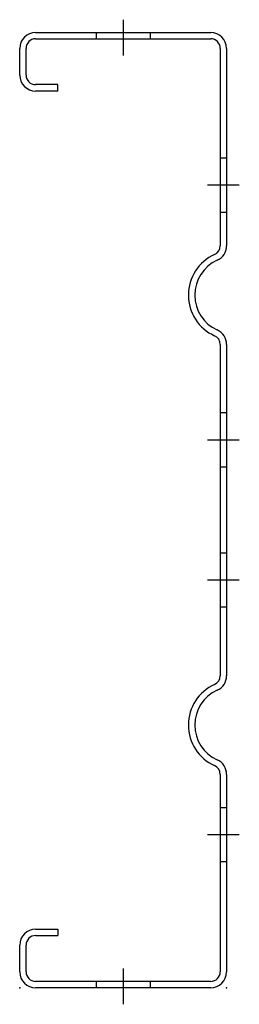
# Model space of a CAD drawing. Extents: x -140 to -71, y -5 to 304.
import ezdxf

# ---------------------------------------------------------------- set-up
doc = ezdxf.new("R2010")
doc.units = 0
doc.linetypes.add('ACAD_ISO10W100', pattern=[18, 12, -3, 0, -3])
doc.linetypes.add('AUSGEZOGEN', pattern=[0])
doc.layers.add('CLEATS', color=7, linetype='CONTINUOUS')
doc.layers.add('SWAGEBEAM', color=7, linetype='AUSGEZOGEN')

msp = doc.modelspace()

# ---------------------------------------------------------------- linework, layer by layer
at = {"layer": 'CLEATS', "color": 1, "linetype": 'ACAD_ISO10W100'}
for p, q in [((-107.5, 304), (-107.5, 292.8)), ((-107.5, 6), (-107.5, -5.2))]:
    msp.add_line(p, q, dxfattribs=at)
at = {"layer": 'SWAGEBEAM'}
for p, q in [((-135, 300), (-80, 300)), ((-116, 300), (-116, 298)), ((-99, 300), (-99, 298)), ((-135, 298), (-80, 298)), ((-140, 286.6), (-140, 295)), ((-138, 286.6), (-138, 295)), ((-77, 295), (-77, 232.99)), ((-75, 295), (-75, 232.99)), ((-128, 283.6), (-135, 283.6)), ((-128, 281.6), (-135, 281.6)), ((-128, 281.6), (-128, 283.6)), ((-75, 260.5), (-77, 260.5)), ((-75, 243.5), (-77, 243.5)), ((-77, 202.01), (-77, 97.99)), ((-75, 202.01), (-75, 97.99)), ((-75, 180.5), (-77, 180.5)), ((-75, 163.5), (-77, 163.5)), ((-75, 136.5), (-77, 136.5)), ((-75, 119.5), (-77, 119.5)), ((-77, 67.01), (-77, 5)), ((-75, 67.01), (-75, 5)), ((-75, 56.5), (-77, 56.5)), ((-75, 39.5), (-77, 39.5)), ((-135, 18.4), (-128, 18.4)), ((-135, 16.4), (-128, 16.4)), ((-128, 18.4), (-128, 16.4)), ((-140, 5), (-140, 13.4)), ((-138, 5), (-138, 13.4)), ((-80, 2), (-135, 2)), ((-80, 0), (-135, 0)), ((-116, 2), (-116, 0)), ((-99, 2), (-99, 0))]:
    msp.add_line(p, q, dxfattribs=at)
at = {"layer": 'SWAGEBEAM', "color": 1, "linetype": 'ACAD_ISO10W100'}
for p, q in [((-71, 252), (-81, 252)), ((-71, 172), (-81, 172)), ((-71, 128), (-81, 128)), ((-71, 48), (-81, 48))]:
    msp.add_line(p, q, dxfattribs=at)
at = {"layer": 'SWAGEBEAM'}
for centre, radius, start, end in [((-135, 295), 5, 90, 180), ((-80, 295), 5, 0, 90), ((-135, 295), 3, 90, 180), ((-80, 295), 3, 0, 90), ((-135, 286.6), 5, 180, 270), ((-135, 286.6), 3, 180, 270), ((-80, 232.99), 3, 294.3157, 0), ((-80, 232.99), 5, 294.3157, 0), ((-73, 217.5), 14, 114.3157, 245.6843), ((-73, 217.5), 12, 114.3157, 245.6843), ((-80, 202.01), 3, 0, 65.6843), ((-80, 202.01), 5, 0, 65.6843), ((-80, 97.99), 3, 294.3157, 0), ((-80, 97.99), 5, 294.3157, 0), ((-73, 82.5), 14, 114.3157, 245.6843), ((-73, 82.5), 12, 114.3157, 245.6843), ((-80, 67.01), 5, 0, 65.6843), ((-80, 67.01), 3, 0, 65.6843), ((-135, 13.4), 5, 90, 180), ((-135, 13.4), 3, 90, 180), ((-135, 5), 5, 180, 270), ((-135, 5), 3, 180, 270), ((-80, 5), 3, 270, 0), ((-80, 5), 5, 270, 0)]:
    msp.add_arc(centre, radius, start, end, dxfattribs=at)
at = {"layer": 'SWAGEBEAM', "linetype": 'BYBLOCK'}
for p in [(-140, 0), (-75, 0)]:
    msp.add_point(p, dxfattribs=at)

doc.saveas('drawing.dxf')
